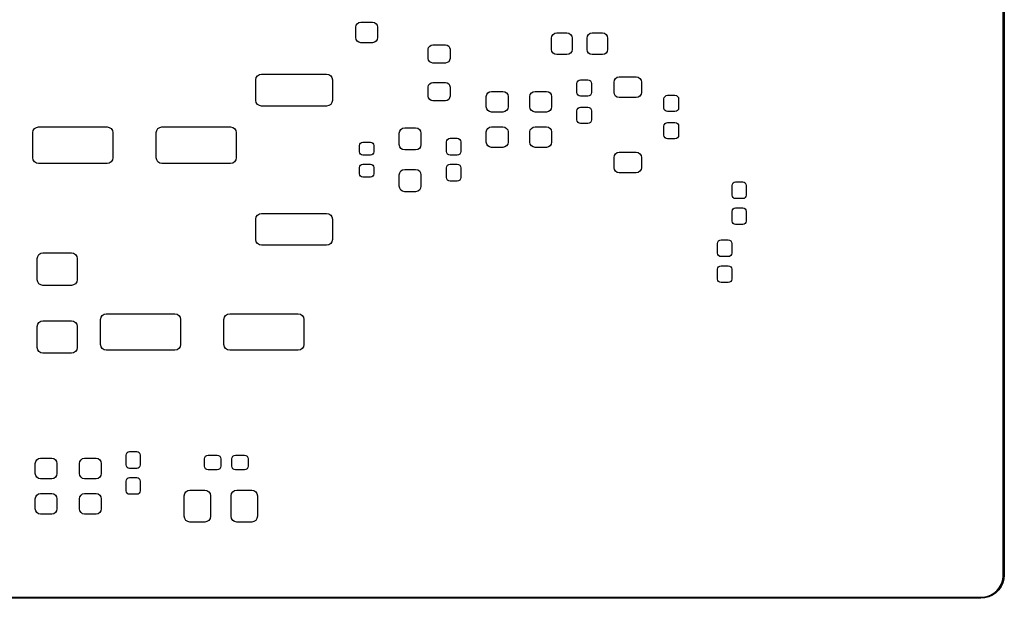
# Model space of a CAD drawing. Header units: inches. Extents: x 4.38 to 7.53, y -4.11 to -2.02.
# Tile 4 of 5: x 5.84 to 7.53, y -4.11 to -3.11. Entities that reach past the tile are written whole.
import ezdxf

# ---------------------------------------------------------------- set-up
doc = ezdxf.new("R2010")
doc.units = ezdxf.units.IN
doc.header["$MEASUREMENT"] = 0
doc.layers.add('F.Paste', color=253, linetype='CONTINUOUS', true_color=0xb4a09a)

msp = doc.modelspace()

# ---------------------------------------------------------------- linework, layer by layer
at = {"layer": 'F.Paste', "linetype": 'CONTINUOUS'}
for p, q in [((7.53, -4.066), (7.53, -2.0582)), ((7.5319, -2.0582), (7.5319, -4.066)), ((6.4143, -3.1216), (6.415, -3.1182)), ((6.4143, -3.1393), (6.4143, -3.1216)), ((6.415, -3.1182), (6.4169, -3.1154)), ((6.4169, -3.1154), (6.4198, -3.1134)), ((6.4198, -3.1134), (6.4232, -3.1128)), ((6.4232, -3.1128), (6.4429, -3.1128)), ((6.4429, -3.1128), (6.4463, -3.1134)), ((6.4463, -3.1134), (6.4492, -3.1154)), ((6.4492, -3.1154), (6.4511, -3.1182)), ((6.4511, -3.1182), (6.4517, -3.1216)), ((6.4517, -3.1216), (6.4517, -3.1393)), ((6.7518, -3.1401), (6.7524, -3.1367)), ((6.7524, -3.1367), (6.7544, -3.1339)), ((6.7544, -3.1339), (6.7572, -3.1319)), ((6.7572, -3.1319), (6.7606, -3.1313)), ((6.7606, -3.1313), (6.7783, -3.1313)), ((6.7783, -3.1313), (6.7817, -3.1319)), ((6.7817, -3.1319), (6.7846, -3.1339)), ((6.7846, -3.1339), (6.7865, -3.1367)), ((6.7865, -3.1367), (6.7872, -3.1401)), ((6.8128, -3.1401), (6.8135, -3.1367)), ((6.8135, -3.1367), (6.8154, -3.1339)), ((6.8154, -3.1339), (6.8183, -3.1319)), ((6.8183, -3.1319), (6.8217, -3.1313)), ((6.8217, -3.1313), (6.8394, -3.1313)), ((6.8394, -3.1313), (6.8428, -3.1319)), ((6.8428, -3.1319), (6.8456, -3.1339)), ((6.8456, -3.1339), (6.8476, -3.1367)), ((6.8476, -3.1367), (6.8482, -3.1401)), ((6.415, -3.1427), (6.4143, -3.1393)), ((6.4169, -3.1456), (6.415, -3.1427)), ((6.4198, -3.1475), (6.4169, -3.1456)), ((6.4232, -3.1482), (6.4198, -3.1475)), ((6.4429, -3.1482), (6.4232, -3.1482)), ((6.4463, -3.1475), (6.4429, -3.1482)), ((6.4492, -3.1456), (6.4463, -3.1475)), ((6.4511, -3.1427), (6.4492, -3.1456)), ((6.4517, -3.1393), (6.4511, -3.1427)), ((6.5399, -3.1566), (6.5417, -3.154)), ((6.5417, -3.154), (6.5442, -3.1523)), ((6.5442, -3.1523), (6.5472, -3.1517)), ((6.5472, -3.1517), (6.5689, -3.1517)), ((6.5689, -3.1517), (6.5719, -3.1523)), ((6.5719, -3.1523), (6.5744, -3.154)), ((6.5744, -3.154), (6.5761, -3.1566)), ((6.7518, -3.1598), (6.7518, -3.1401)), ((6.7872, -3.1401), (6.7872, -3.1598)), ((6.8128, -3.1598), (6.8128, -3.1401)), ((6.8482, -3.1401), (6.8482, -3.1598)), ((6.5393, -3.1596), (6.5399, -3.1566)), ((6.5393, -3.1754), (6.5393, -3.1596)), ((6.5761, -3.1566), (6.5767, -3.1596)), ((6.5767, -3.1596), (6.5767, -3.1754)), ((6.7524, -3.1632), (6.7518, -3.1598)), ((6.7544, -3.1661), (6.7524, -3.1632)), ((6.7572, -3.168), (6.7544, -3.1661)), ((6.7606, -3.1687), (6.7572, -3.168)), ((6.7783, -3.1687), (6.7606, -3.1687)), ((6.7817, -3.168), (6.7783, -3.1687)), ((6.7846, -3.1661), (6.7817, -3.168)), ((6.7865, -3.1632), (6.7846, -3.1661)), ((6.7872, -3.1598), (6.7865, -3.1632)), ((6.8135, -3.1632), (6.8128, -3.1598)), ((6.8154, -3.1661), (6.8135, -3.1632)), ((6.8183, -3.168), (6.8154, -3.1661)), ((6.8217, -3.1687), (6.8183, -3.168)), ((6.8394, -3.1687), (6.8217, -3.1687)), ((6.8428, -3.168), (6.8394, -3.1687)), ((6.8456, -3.1661), (6.8428, -3.168)), ((6.8476, -3.1632), (6.8456, -3.1661)), ((6.8482, -3.1598), (6.8476, -3.1632)), ((6.5399, -3.1784), (6.5393, -3.1754)), ((6.5417, -3.1809), (6.5399, -3.1784)), ((6.5442, -3.1826), (6.5417, -3.1809)), ((6.5472, -3.1832), (6.5442, -3.1826)), ((6.5689, -3.1832), (6.5472, -3.1832)), ((6.5719, -3.1826), (6.5689, -3.1832)), ((6.5744, -3.1809), (6.5719, -3.1826)), ((6.5761, -3.1784), (6.5744, -3.1809)), ((6.5767, -3.1754), (6.5761, -3.1784)), ((6.2429, -3.2084), (6.245, -3.2052)), ((6.245, -3.2052), (6.2482, -3.2031)), ((6.2482, -3.2031), (6.2519, -3.2023)), ((6.2519, -3.2023), (6.3641, -3.2023)), ((6.3641, -3.2023), (6.3679, -3.2031)), ((6.3679, -3.2031), (6.3711, -3.2052)), ((6.3711, -3.2052), (6.3732, -3.2084)), ((6.2421, -3.2122), (6.2429, -3.2084)), ((6.2421, -3.2476), (6.2421, -3.2122)), ((6.3732, -3.2084), (6.374, -3.2122)), ((6.374, -3.2122), (6.374, -3.2476)), ((6.5393, -3.2246), (6.5399, -3.2216)), ((6.5399, -3.2216), (6.5417, -3.219)), ((6.5417, -3.219), (6.5442, -3.2173)), ((6.5442, -3.2173), (6.5472, -3.2167)), ((6.5472, -3.2167), (6.5689, -3.2167)), ((6.5689, -3.2167), (6.5719, -3.2173)), ((6.5719, -3.2173), (6.5744, -3.219)), ((6.5744, -3.219), (6.5761, -3.2216)), ((6.5761, -3.2216), (6.5767, -3.2246)), ((6.7954, -3.2187), (6.7959, -3.2163)), ((6.7954, -3.2342), (6.7954, -3.2187)), ((6.7959, -3.2163), (6.7973, -3.2142)), ((6.7973, -3.2142), (6.7993, -3.2128)), ((6.7993, -3.2128), (6.8017, -3.2124)), ((6.8017, -3.2124), (6.8143, -3.2124)), ((6.8143, -3.2124), (6.8168, -3.2128)), ((6.8168, -3.2128), (6.8188, -3.2142)), ((6.8188, -3.2142), (6.8202, -3.2163)), ((6.8202, -3.2163), (6.8206, -3.2187)), ((6.8206, -3.2187), (6.8206, -3.2342)), ((6.8594, -3.2161), (6.8601, -3.2127)), ((6.8594, -3.2338), (6.8594, -3.2161)), ((6.8601, -3.2127), (6.862, -3.2098)), ((6.862, -3.2098), (6.8649, -3.2079)), ((6.8649, -3.2079), (6.8683, -3.2072)), ((6.8683, -3.2072), (6.8978, -3.2072)), ((6.8978, -3.2072), (6.9012, -3.2079)), ((6.9012, -3.2079), (6.9041, -3.2098)), ((6.9041, -3.2098), (6.906, -3.2127)), ((6.906, -3.2127), (6.9067, -3.2161)), ((6.9067, -3.2161), (6.9067, -3.2338)), ((6.5393, -3.2403), (6.5393, -3.2246)), ((6.5399, -3.2433), (6.5393, -3.2403)), ((6.5767, -3.2403), (6.5761, -3.2433)), ((6.5767, -3.2246), (6.5767, -3.2403)), ((6.6393, -3.2411), (6.64, -3.2377)), ((6.64, -3.2377), (6.6419, -3.2348)), ((6.6419, -3.2348), (6.6448, -3.2329)), ((6.6448, -3.2329), (6.6482, -3.2322)), ((6.6482, -3.2322), (6.6679, -3.2322)), ((6.6679, -3.2322), (6.6713, -3.2329)), ((6.6713, -3.2329), (6.6742, -3.2348)), ((6.6742, -3.2348), (6.6761, -3.2377)), ((6.6761, -3.2377), (6.6767, -3.2411)), ((6.7143, -3.2411), (6.715, -3.2377)), ((6.715, -3.2377), (6.7169, -3.2348)), ((6.7169, -3.2348), (6.7198, -3.2329)), ((6.7198, -3.2329), (6.7232, -3.2322)), ((6.7232, -3.2322), (6.7429, -3.2322)), ((6.7429, -3.2322), (6.7463, -3.2329)), ((6.7463, -3.2329), (6.7492, -3.2348)), ((6.7492, -3.2348), (6.7511, -3.2377)), ((6.7511, -3.2377), (6.7517, -3.2411)), ((6.7959, -3.2366), (6.7954, -3.2342)), ((6.7973, -3.2387), (6.7959, -3.2366)), ((6.7993, -3.24), (6.7973, -3.2387)), ((6.8017, -3.2405), (6.7993, -3.24)), ((6.8143, -3.2405), (6.8017, -3.2405)), ((6.8168, -3.24), (6.8143, -3.2405)), ((6.8188, -3.2387), (6.8168, -3.24)), ((6.8202, -3.2366), (6.8188, -3.2387)), ((6.8206, -3.2342), (6.8202, -3.2366)), ((6.8601, -3.2372), (6.8594, -3.2338)), ((6.862, -3.2401), (6.8601, -3.2372)), ((6.8649, -3.242), (6.862, -3.2401)), ((6.9041, -3.2401), (6.9012, -3.242)), ((6.906, -3.2372), (6.9041, -3.2401)), ((6.9067, -3.2338), (6.906, -3.2372)), ((6.9459, -3.2427), (6.9473, -3.2407)), ((6.9473, -3.2407), (6.9493, -3.2393)), ((6.9493, -3.2393), (6.9517, -3.2388)), ((6.9517, -3.2388), (6.9643, -3.2388)), ((6.9643, -3.2388), (6.9668, -3.2393)), ((6.9668, -3.2393), (6.9688, -3.2407)), ((6.9688, -3.2407), (6.9702, -3.2427)), ((6.2429, -3.2514), (6.2421, -3.2476)), ((6.245, -3.2546), (6.2429, -3.2514)), ((6.2482, -3.2567), (6.245, -3.2546)), ((6.2519, -3.2574), (6.2482, -3.2567)), ((6.3641, -3.2574), (6.2519, -3.2574)), ((6.3679, -3.2567), (6.3641, -3.2574)), ((6.3711, -3.2546), (6.3679, -3.2567)), ((6.3732, -3.2514), (6.3711, -3.2546)), ((6.374, -3.2476), (6.3732, -3.2514)), ((6.5417, -3.2459), (6.5399, -3.2433)), ((6.5442, -3.2476), (6.5417, -3.2459)), ((6.5472, -3.2482), (6.5442, -3.2476)), ((6.5689, -3.2482), (6.5472, -3.2482)), ((6.5719, -3.2476), (6.5689, -3.2482)), ((6.5744, -3.2459), (6.5719, -3.2476)), ((6.5761, -3.2433), (6.5744, -3.2459)), ((6.6393, -3.2588), (6.6393, -3.2411)), ((6.6767, -3.2411), (6.6767, -3.2588)), ((6.7143, -3.2588), (6.7143, -3.2411)), ((6.7517, -3.2411), (6.7517, -3.2588)), ((6.8683, -3.2427), (6.8649, -3.242)), ((6.8978, -3.2427), (6.8683, -3.2427)), ((6.9012, -3.242), (6.8978, -3.2427)), ((6.9454, -3.2451), (6.9459, -3.2427)), ((6.9454, -3.2607), (6.9454, -3.2451)), ((6.9702, -3.2427), (6.9706, -3.2451)), ((6.9706, -3.2451), (6.9706, -3.2607)), ((6.64, -3.2622), (6.6393, -3.2588)), ((6.6419, -3.2651), (6.64, -3.2622)), ((6.6448, -3.267), (6.6419, -3.2651)), ((6.6482, -3.2677), (6.6448, -3.267)), ((6.6679, -3.2677), (6.6482, -3.2677)), ((6.6713, -3.267), (6.6679, -3.2677)), ((6.6742, -3.2651), (6.6713, -3.267)), ((6.6761, -3.2622), (6.6742, -3.2651)), ((6.6767, -3.2588), (6.6761, -3.2622)), ((6.715, -3.2622), (6.7143, -3.2588)), ((6.7169, -3.2651), (6.715, -3.2622)), ((6.7198, -3.267), (6.7169, -3.2651)), ((6.7232, -3.2677), (6.7198, -3.267)), ((6.7429, -3.2677), (6.7232, -3.2677)), ((6.7463, -3.267), (6.7429, -3.2677)), ((6.7492, -3.2651), (6.7463, -3.267)), ((6.7511, -3.2622), (6.7492, -3.2651)), ((6.7517, -3.2588), (6.7511, -3.2622)), ((6.7954, -3.2657), (6.7959, -3.2633)), ((6.7954, -3.2813), (6.7954, -3.2657)), ((6.7959, -3.2633), (6.7973, -3.2613)), ((6.7973, -3.2613), (6.7993, -3.2599)), ((6.7993, -3.2599), (6.8017, -3.2594)), ((6.8017, -3.2594), (6.8143, -3.2594)), ((6.8143, -3.2594), (6.8168, -3.2599)), ((6.8168, -3.2599), (6.8188, -3.2613)), ((6.8188, -3.2613), (6.8202, -3.2633)), ((6.8202, -3.2633), (6.8206, -3.2657)), ((6.8206, -3.2657), (6.8206, -3.2813)), ((6.9459, -3.2631), (6.9454, -3.2607)), ((6.9473, -3.2651), (6.9459, -3.2631)), ((6.9493, -3.2665), (6.9473, -3.2651)), ((6.9517, -3.267), (6.9493, -3.2665)), ((6.9643, -3.267), (6.9517, -3.267)), ((6.9668, -3.2665), (6.9643, -3.267)), ((6.9688, -3.2651), (6.9668, -3.2665)), ((6.9702, -3.2631), (6.9688, -3.2651)), ((6.9706, -3.2607), (6.9702, -3.2631)), ((6.7959, -3.2837), (6.7954, -3.2813)), ((6.7973, -3.2857), (6.7959, -3.2837)), ((6.7993, -3.2871), (6.7973, -3.2857)), ((6.8017, -3.2876), (6.7993, -3.2871)), ((6.8143, -3.2876), (6.8017, -3.2876)), ((6.8168, -3.2871), (6.8143, -3.2876)), ((6.8188, -3.2857), (6.8168, -3.2871)), ((6.8202, -3.2837), (6.8188, -3.2857)), ((6.8206, -3.2813), (6.8202, -3.2837)), ((6.9454, -3.2922), (6.9459, -3.2898)), ((6.9459, -3.2898), (6.9473, -3.2877)), ((6.9473, -3.2877), (6.9493, -3.2864)), ((6.9493, -3.2864), (6.9517, -3.2859)), ((6.9517, -3.2859), (6.9643, -3.2859)), ((6.9643, -3.2859), (6.9668, -3.2864)), ((6.9668, -3.2864), (6.9688, -3.2877)), ((6.9688, -3.2877), (6.9702, -3.2898)), ((6.9702, -3.2898), (6.9706, -3.2922)), ((5.8579, -3.3033), (5.8586, -3.2995)), ((5.8579, -3.3466), (5.8579, -3.3033)), ((5.8586, -3.2995), (5.8607, -3.2963)), ((5.8607, -3.2963), (5.8639, -3.2942)), ((5.8639, -3.2942), (5.8677, -3.2935)), ((5.8677, -3.2935), (5.9858, -3.2935)), ((5.9858, -3.2935), (5.9896, -3.2942)), ((5.9896, -3.2942), (5.9928, -3.2963)), ((5.9928, -3.2963), (5.9949, -3.2995)), ((5.9949, -3.2995), (5.9956, -3.3033)), ((5.9956, -3.3033), (5.9956, -3.3466)), ((6.0704, -3.3033), (6.0712, -3.2995)), ((6.0704, -3.3466), (6.0704, -3.3033)), ((6.0712, -3.2995), (6.0733, -3.2963)), ((6.0733, -3.2963), (6.0765, -3.2942)), ((6.0765, -3.2942), (6.0803, -3.2935)), ((6.0803, -3.2935), (6.1984, -3.2935)), ((6.1984, -3.2935), (6.2022, -3.2942)), ((6.2022, -3.2942), (6.2054, -3.2963)), ((6.2054, -3.2963), (6.2075, -3.2995)), ((6.2075, -3.2995), (6.2082, -3.3033)), ((6.2082, -3.3033), (6.2082, -3.3466)), ((6.4893, -3.3042), (6.4901, -3.3006)), ((6.4893, -3.3239), (6.4893, -3.3042)), ((6.4901, -3.3006), (6.4921, -3.2976)), ((6.4921, -3.2976), (6.4951, -3.2956)), ((6.4951, -3.2956), (6.4987, -3.2948)), ((6.4987, -3.2948), (6.5174, -3.2948)), ((6.5174, -3.2948), (6.521, -3.2956)), ((6.521, -3.2956), (6.524, -3.2976)), ((6.524, -3.2976), (6.526, -3.3006)), ((6.526, -3.3006), (6.5267, -3.3042)), ((6.5267, -3.3042), (6.5267, -3.3239)), ((6.6393, -3.3021), (6.64, -3.2987)), ((6.6393, -3.3198), (6.6393, -3.3021)), ((6.64, -3.2987), (6.6419, -3.2959)), ((6.6419, -3.2959), (6.6448, -3.2939)), ((6.6448, -3.2939), (6.6482, -3.2933)), ((6.6482, -3.2933), (6.6679, -3.2933)), ((6.6679, -3.2933), (6.6713, -3.2939)), ((6.6713, -3.2939), (6.6742, -3.2959)), ((6.6742, -3.2959), (6.6761, -3.2987)), ((6.6761, -3.2987), (6.6767, -3.3021)), ((6.6767, -3.3021), (6.6767, -3.3198)), ((6.7143, -3.3021), (6.715, -3.2987)), ((6.7143, -3.3198), (6.7143, -3.3021)), ((6.715, -3.2987), (6.7169, -3.2959)), ((6.7169, -3.2959), (6.7198, -3.2939)), ((6.7198, -3.2939), (6.7232, -3.2933)), ((6.7232, -3.2933), (6.7429, -3.2933)), ((6.7429, -3.2933), (6.7463, -3.2939)), ((6.7463, -3.2939), (6.7492, -3.2959)), ((6.7492, -3.2959), (6.7511, -3.2987)), ((6.7511, -3.2987), (6.7517, -3.3021)), ((6.7517, -3.3021), (6.7517, -3.3198)), ((6.9454, -3.3077), (6.9454, -3.2922)), ((6.9459, -3.3101), (6.9454, -3.3077)), ((6.9706, -3.3077), (6.9702, -3.3101)), ((6.9706, -3.2922), (6.9706, -3.3077)), ((6.4208, -3.3256), (6.4213, -3.3234)), ((6.4208, -3.3366), (6.4208, -3.3256)), ((6.4213, -3.3234), (6.4225, -3.3217)), ((6.4225, -3.3217), (6.4242, -3.3205)), ((6.4242, -3.3205), (6.4264, -3.32)), ((6.4264, -3.32), (6.4397, -3.32)), ((6.4397, -3.32), (6.4418, -3.3205)), ((6.4418, -3.3205), (6.4436, -3.3217)), ((6.4436, -3.3217), (6.4448, -3.3234)), ((6.4448, -3.3234), (6.4453, -3.3256)), ((6.4453, -3.3256), (6.4453, -3.3366)), ((6.4901, -3.3275), (6.4893, -3.3239)), ((6.5267, -3.3239), (6.526, -3.3275)), ((6.5708, -3.3193), (6.5713, -3.3169)), ((6.5708, -3.336), (6.5708, -3.3193)), ((6.5713, -3.3169), (6.5726, -3.3149)), ((6.5726, -3.3149), (6.5746, -3.3136)), ((6.5746, -3.3136), (6.5769, -3.3131)), ((6.5769, -3.3131), (6.5891, -3.3131)), ((6.5891, -3.3131), (6.5915, -3.3136)), ((6.5915, -3.3136), (6.5935, -3.3149)), ((6.5935, -3.3149), (6.5948, -3.3169)), ((6.5948, -3.3169), (6.5953, -3.3193)), ((6.5953, -3.3193), (6.5953, -3.336)), ((6.64, -3.3232), (6.6393, -3.3198)), ((6.6419, -3.3261), (6.64, -3.3232)), ((6.6761, -3.3232), (6.6742, -3.3261)), ((6.6767, -3.3198), (6.6761, -3.3232)), ((6.715, -3.3232), (6.7143, -3.3198)), ((6.7169, -3.3261), (6.715, -3.3232)), ((6.7511, -3.3232), (6.7492, -3.3261)), ((6.7517, -3.3198), (6.7511, -3.3232)), ((6.9473, -3.3122), (6.9459, -3.3101)), ((6.9493, -3.3136), (6.9473, -3.3122)), ((6.9517, -3.314), (6.9493, -3.3136)), ((6.9643, -3.314), (6.9517, -3.314)), ((6.9668, -3.3136), (6.9643, -3.314)), ((6.9688, -3.3122), (6.9668, -3.3136)), ((6.9702, -3.3101), (6.9688, -3.3122)), ((6.4213, -3.3387), (6.4208, -3.3366)), ((6.4225, -3.3405), (6.4213, -3.3387)), ((6.4242, -3.3417), (6.4225, -3.3405)), ((6.4264, -3.3421), (6.4242, -3.3417)), ((6.4397, -3.3421), (6.4264, -3.3421)), ((6.4418, -3.3417), (6.4397, -3.3421)), ((6.4436, -3.3405), (6.4418, -3.3417)), ((6.4448, -3.3387), (6.4436, -3.3405)), ((6.4453, -3.3366), (6.4448, -3.3387)), ((6.4921, -3.3305), (6.4901, -3.3275)), ((6.4951, -3.3325), (6.4921, -3.3305)), ((6.4987, -3.3332), (6.4951, -3.3325)), ((6.5174, -3.3332), (6.4987, -3.3332)), ((6.521, -3.3325), (6.5174, -3.3332)), ((6.524, -3.3305), (6.521, -3.3325)), ((6.526, -3.3275), (6.524, -3.3305)), ((6.5713, -3.3383), (6.5708, -3.336)), ((6.5726, -3.3403), (6.5713, -3.3383)), ((6.5746, -3.3416), (6.5726, -3.3403)), ((6.5769, -3.3421), (6.5746, -3.3416)), ((6.5891, -3.3421), (6.5769, -3.3421)), ((6.5915, -3.3416), (6.5891, -3.3421)), ((6.5935, -3.3403), (6.5915, -3.3416)), ((6.5948, -3.3383), (6.5935, -3.3403)), ((6.5953, -3.336), (6.5948, -3.3383)), ((6.6448, -3.328), (6.6419, -3.3261)), ((6.6482, -3.3287), (6.6448, -3.328)), ((6.6679, -3.3287), (6.6482, -3.3287)), ((6.6713, -3.328), (6.6679, -3.3287)), ((6.6742, -3.3261), (6.6713, -3.328)), ((6.7198, -3.328), (6.7169, -3.3261)), ((6.7232, -3.3287), (6.7198, -3.328)), ((6.7429, -3.3287), (6.7232, -3.3287)), ((6.7463, -3.328), (6.7429, -3.3287)), ((6.7492, -3.3261), (6.7463, -3.328)), ((6.8594, -3.346), (6.8601, -3.3426)), ((6.8601, -3.3426), (6.862, -3.3398)), ((6.862, -3.3398), (6.8649, -3.3378)), ((6.8649, -3.3378), (6.8683, -3.3372)), ((6.8683, -3.3372), (6.8978, -3.3372)), ((6.8978, -3.3372), (6.9012, -3.3378)), ((6.9012, -3.3378), (6.9041, -3.3398)), ((6.9041, -3.3398), (6.906, -3.3426)), ((6.906, -3.3426), (6.9067, -3.346)), ((5.8586, -3.3504), (5.8579, -3.3466)), ((5.8607, -3.3536), (5.8586, -3.3504)), ((5.8639, -3.3557), (5.8607, -3.3536)), ((5.8677, -3.3565), (5.8639, -3.3557)), ((5.9858, -3.3565), (5.8677, -3.3565)), ((5.9896, -3.3557), (5.9858, -3.3565)), ((5.9928, -3.3536), (5.9896, -3.3557)), ((5.9949, -3.3504), (5.9928, -3.3536)), ((5.9956, -3.3466), (5.9949, -3.3504)), ((6.0712, -3.3504), (6.0704, -3.3466)), ((6.0733, -3.3536), (6.0712, -3.3504)), ((6.0765, -3.3557), (6.0733, -3.3536)), ((6.0803, -3.3565), (6.0765, -3.3557)), ((6.1984, -3.3565), (6.0803, -3.3565)), ((6.2022, -3.3557), (6.1984, -3.3565)), ((6.2054, -3.3536), (6.2022, -3.3557)), ((6.2075, -3.3504), (6.2054, -3.3536)), ((6.2082, -3.3466), (6.2075, -3.3504)), ((6.4213, -3.3612), (6.4225, -3.3594)), ((6.4225, -3.3594), (6.4242, -3.3583)), ((6.4242, -3.3583), (6.4264, -3.3578)), ((6.4264, -3.3578), (6.4397, -3.3578)), ((6.4397, -3.3578), (6.4418, -3.3583)), ((6.4418, -3.3583), (6.4436, -3.3594)), ((6.4436, -3.3594), (6.4448, -3.3612)), ((6.5713, -3.3616), (6.5726, -3.3596)), ((6.5726, -3.3596), (6.5746, -3.3583)), ((6.5746, -3.3583), (6.5769, -3.3578)), ((6.5769, -3.3578), (6.5891, -3.3578)), ((6.5891, -3.3578), (6.5915, -3.3583)), ((6.5915, -3.3583), (6.5935, -3.3596)), ((6.5935, -3.3596), (6.5948, -3.3616)), ((6.8594, -3.3637), (6.8594, -3.346)), ((6.9067, -3.346), (6.9067, -3.3637)), ((6.4208, -3.3633), (6.4213, -3.3612)), ((6.4208, -3.3744), (6.4208, -3.3633)), ((6.4213, -3.3765), (6.4208, -3.3744)), ((6.4225, -3.3783), (6.4213, -3.3765)), ((6.4448, -3.3765), (6.4436, -3.3783)), ((6.4448, -3.3612), (6.4453, -3.3633)), ((6.4453, -3.3744), (6.4448, -3.3765)), ((6.4453, -3.3633), (6.4453, -3.3744)), ((6.4893, -3.376), (6.4901, -3.3725)), ((6.4893, -3.3957), (6.4893, -3.376)), ((6.4901, -3.3725), (6.4921, -3.3694)), ((6.4921, -3.3694), (6.4951, -3.3674)), ((6.4951, -3.3674), (6.4987, -3.3667)), ((6.4987, -3.3667), (6.5174, -3.3667)), ((6.5174, -3.3667), (6.521, -3.3674)), ((6.521, -3.3674), (6.524, -3.3694)), ((6.524, -3.3694), (6.526, -3.3725)), ((6.526, -3.3725), (6.5267, -3.376)), ((6.5267, -3.376), (6.5267, -3.3957)), ((6.5708, -3.3639), (6.5713, -3.3616)), ((6.5708, -3.3807), (6.5708, -3.3639)), ((6.5948, -3.3616), (6.5953, -3.3639)), ((6.5953, -3.3639), (6.5953, -3.3807)), ((6.8601, -3.3671), (6.8594, -3.3637)), ((6.862, -3.37), (6.8601, -3.3671)), ((6.8649, -3.3719), (6.862, -3.37)), ((6.8683, -3.3726), (6.8649, -3.3719)), ((6.8978, -3.3726), (6.8683, -3.3726)), ((6.9012, -3.3719), (6.8978, -3.3726)), ((6.9041, -3.37), (6.9012, -3.3719)), ((6.906, -3.3671), (6.9041, -3.37)), ((6.9067, -3.3637), (6.906, -3.3671)), ((6.4242, -3.3795), (6.4225, -3.3783)), ((6.4264, -3.3799), (6.4242, -3.3795)), ((6.4397, -3.3799), (6.4264, -3.3799)), ((6.4418, -3.3795), (6.4397, -3.3799)), ((6.4436, -3.3783), (6.4418, -3.3795)), ((6.5713, -3.383), (6.5708, -3.3807)), ((6.5726, -3.385), (6.5713, -3.383)), ((6.5746, -3.3863), (6.5726, -3.385)), ((6.5769, -3.3868), (6.5746, -3.3863)), ((6.5891, -3.3868), (6.5769, -3.3868)), ((6.5915, -3.3863), (6.5891, -3.3868)), ((6.5935, -3.385), (6.5915, -3.3863)), ((6.5948, -3.383), (6.5935, -3.385)), ((6.5953, -3.3807), (6.5948, -3.383)), ((7.0628, -3.3943), (7.0633, -3.392)), ((7.0633, -3.392), (7.0646, -3.39)), ((7.0646, -3.39), (7.0666, -3.3887)), ((7.0666, -3.3887), (7.0689, -3.3882)), ((7.0689, -3.3882), (7.0811, -3.3882)), ((7.0811, -3.3882), (7.0834, -3.3887)), ((7.0834, -3.3887), (7.0854, -3.39)), ((7.0854, -3.39), (7.0867, -3.392)), ((7.0867, -3.392), (7.0872, -3.3943)), ((6.4901, -3.3993), (6.4893, -3.3957)), ((6.4921, -3.4023), (6.4901, -3.3993)), ((6.4951, -3.4044), (6.4921, -3.4023)), ((6.4987, -3.4051), (6.4951, -3.4044)), ((6.5174, -3.4051), (6.4987, -3.4051)), ((6.521, -3.4044), (6.5174, -3.4051)), ((6.524, -3.4023), (6.521, -3.4044)), ((6.526, -3.3993), (6.524, -3.4023)), ((6.5267, -3.3957), (6.526, -3.3993)), ((7.0628, -3.411), (7.0628, -3.3943)), ((7.0872, -3.3943), (7.0872, -3.411)), ((7.0633, -3.4134), (7.0628, -3.411)), ((7.0646, -3.4153), (7.0633, -3.4134)), ((7.0666, -3.4167), (7.0646, -3.4153)), ((7.0689, -3.4171), (7.0666, -3.4167)), ((7.0811, -3.4171), (7.0689, -3.4171)), ((7.0834, -3.4167), (7.0811, -3.4171)), ((7.0854, -3.4153), (7.0834, -3.4167)), ((7.0867, -3.4134), (7.0854, -3.4153)), ((7.0872, -3.411), (7.0867, -3.4134)), ((6.245, -3.4454), (6.2482, -3.4432)), ((6.2482, -3.4432), (6.2519, -3.4425)), ((6.2519, -3.4425), (6.3641, -3.4425)), ((6.3641, -3.4425), (6.3679, -3.4432)), ((6.3679, -3.4432), (6.3711, -3.4454)), ((7.0628, -3.439), (7.0633, -3.4366)), ((7.0628, -3.4557), (7.0628, -3.439)), ((7.0633, -3.4366), (7.0646, -3.4347)), ((7.0646, -3.4347), (7.0666, -3.4333)), ((7.0666, -3.4333), (7.0689, -3.4329)), ((7.0689, -3.4329), (7.0811, -3.4329)), ((7.0811, -3.4329), (7.0834, -3.4333)), ((7.0834, -3.4333), (7.0854, -3.4347)), ((7.0854, -3.4347), (7.0867, -3.4366)), ((7.0867, -3.4366), (7.0872, -3.439)), ((7.0872, -3.439), (7.0872, -3.4557)), ((6.2421, -3.4523), (6.2429, -3.4486)), ((6.2421, -3.4878), (6.2421, -3.4523)), ((6.2429, -3.4486), (6.245, -3.4454)), ((6.3711, -3.4454), (6.3732, -3.4486)), ((6.3732, -3.4486), (6.374, -3.4523)), ((6.374, -3.4523), (6.374, -3.4878)), ((7.0633, -3.458), (7.0628, -3.4557)), ((7.0646, -3.46), (7.0633, -3.458)), ((7.0666, -3.4613), (7.0646, -3.46)), ((7.0689, -3.4618), (7.0666, -3.4613)), ((7.0834, -3.4613), (7.0811, -3.4618)), ((7.0854, -3.46), (7.0834, -3.4613)), ((7.0867, -3.458), (7.0854, -3.46)), ((7.0872, -3.4557), (7.0867, -3.458)), ((7.0811, -3.4618), (7.0689, -3.4618)), ((6.2429, -3.4915), (6.2421, -3.4878)), ((6.245, -3.4947), (6.2429, -3.4915)), ((6.2482, -3.4968), (6.245, -3.4947)), ((6.3711, -3.4947), (6.3679, -3.4968)), ((6.3732, -3.4915), (6.3711, -3.4947)), ((6.374, -3.4878), (6.3732, -3.4915)), ((7.0378, -3.4943), (7.0383, -3.492)), ((7.0378, -3.511), (7.0378, -3.4943)), ((7.0383, -3.492), (7.0396, -3.49)), ((7.0396, -3.49), (7.0416, -3.4887)), ((7.0416, -3.4887), (7.0439, -3.4882)), ((7.0439, -3.4882), (7.0561, -3.4882)), ((7.0561, -3.4882), (7.0584, -3.4887)), ((7.0584, -3.4887), (7.0604, -3.49)), ((7.0604, -3.49), (7.0617, -3.492)), ((7.0617, -3.492), (7.0622, -3.4943)), ((7.0622, -3.4943), (7.0622, -3.511)), ((5.8682, -3.5135), (5.8714, -3.5113)), ((5.8714, -3.5113), (5.8752, -3.5106)), ((5.8752, -3.5106), (5.9244, -3.5106)), ((5.9244, -3.5106), (5.9281, -3.5113)), ((5.9281, -3.5113), (5.9313, -3.5135)), ((6.2519, -3.4976), (6.2482, -3.4968)), ((6.3641, -3.4976), (6.2519, -3.4976)), ((6.3679, -3.4968), (6.3641, -3.4976)), ((7.0383, -3.5134), (7.0378, -3.511)), ((7.0622, -3.511), (7.0617, -3.5134)), ((5.8653, -3.5204), (5.8661, -3.5167)), ((5.8653, -3.5569), (5.8653, -3.5204)), ((5.8661, -3.5167), (5.8682, -3.5135)), ((5.9313, -3.5135), (5.9335, -3.5167)), ((5.9335, -3.5167), (5.9342, -3.5204)), ((5.9342, -3.5204), (5.9342, -3.5569)), ((7.0396, -3.5153), (7.0383, -3.5134)), ((7.0416, -3.5167), (7.0396, -3.5153)), ((7.0439, -3.5171), (7.0416, -3.5167)), ((7.0561, -3.5171), (7.0439, -3.5171)), ((7.0584, -3.5167), (7.0561, -3.5171)), ((7.0604, -3.5153), (7.0584, -3.5167)), ((7.0617, -3.5134), (7.0604, -3.5153)), ((7.0378, -3.539), (7.0383, -3.5366)), ((7.0378, -3.5557), (7.0378, -3.539)), ((7.0383, -3.5366), (7.0396, -3.5347)), ((7.0396, -3.5347), (7.0416, -3.5333)), ((7.0416, -3.5333), (7.0439, -3.5329)), ((7.0439, -3.5329), (7.0561, -3.5329)), ((7.0561, -3.5329), (7.0584, -3.5333)), ((7.0584, -3.5333), (7.0604, -3.5347)), ((7.0604, -3.5347), (7.0617, -3.5366)), ((7.0617, -3.5366), (7.0622, -3.539)), ((7.0622, -3.539), (7.0622, -3.5557)), ((5.8661, -3.5606), (5.8653, -3.5569)), ((5.8682, -3.5638), (5.8661, -3.5606)), ((5.9335, -3.5606), (5.9313, -3.5638)), ((5.9342, -3.5569), (5.9335, -3.5606)), ((7.0383, -3.558), (7.0378, -3.5557)), ((7.0396, -3.56), (7.0383, -3.558)), ((7.0416, -3.5613), (7.0396, -3.56)), ((7.0439, -3.5618), (7.0416, -3.5613)), ((7.0561, -3.5618), (7.0439, -3.5618)), ((7.0584, -3.5613), (7.0561, -3.5618)), ((7.0604, -3.56), (7.0584, -3.5613)), ((7.0617, -3.558), (7.0604, -3.56)), ((7.0622, -3.5557), (7.0617, -3.558)), ((5.8714, -3.5659), (5.8682, -3.5638)), ((5.8752, -3.5667), (5.8714, -3.5659)), ((5.9244, -3.5667), (5.8752, -3.5667)), ((5.9281, -3.5659), (5.9244, -3.5667)), ((5.9313, -3.5638), (5.9281, -3.5659)), ((5.8661, -3.6338), (5.8682, -3.6306)), ((5.8682, -3.6306), (5.8714, -3.6285)), ((5.8714, -3.6285), (5.8752, -3.6277)), ((5.8752, -3.6277), (5.9244, -3.6277)), ((5.9244, -3.6277), (5.9281, -3.6285)), ((5.9281, -3.6285), (5.9313, -3.6306)), ((5.9313, -3.6306), (5.9335, -3.6338)), ((5.9746, -3.6256), (5.9753, -3.6218)), ((5.9746, -3.6689), (5.9746, -3.6256)), ((5.9753, -3.6218), (5.9774, -3.6186)), ((5.9774, -3.6186), (5.9806, -3.6165)), ((5.9806, -3.6165), (5.9844, -3.6157)), ((5.9844, -3.6157), (6.1025, -3.6157)), ((6.1025, -3.6157), (6.1063, -3.6165)), ((6.1063, -3.6165), (6.1095, -3.6186)), ((6.1095, -3.6186), (6.1116, -3.6218)), ((6.1116, -3.6218), (6.1124, -3.6256)), ((6.1124, -3.6256), (6.1124, -3.6689)), ((6.1872, -3.6256), (6.1879, -3.6218)), ((6.1872, -3.6689), (6.1872, -3.6256)), ((6.1879, -3.6218), (6.19, -3.6186)), ((6.19, -3.6186), (6.1932, -3.6165)), ((6.1932, -3.6165), (6.197, -3.6157)), ((6.197, -3.6157), (6.3151, -3.6157)), ((6.3151, -3.6157), (6.3189, -3.6165)), ((6.3189, -3.6165), (6.3221, -3.6186)), ((6.3221, -3.6186), (6.3242, -3.6218)), ((6.3242, -3.6218), (6.325, -3.6256)), ((6.325, -3.6256), (6.325, -3.6689)), ((5.8653, -3.6376), (5.8661, -3.6338)), ((5.8653, -3.674), (5.8653, -3.6376)), ((5.9335, -3.6338), (5.9342, -3.6376)), ((5.9342, -3.6376), (5.9342, -3.674)), ((5.8661, -3.6777), (5.8653, -3.674)), ((5.8682, -3.6809), (5.8661, -3.6777)), ((5.8714, -3.6831), (5.8682, -3.6809)), ((5.9313, -3.6809), (5.9281, -3.6831)), ((5.9335, -3.6777), (5.9313, -3.6809)), ((5.9342, -3.674), (5.9335, -3.6777)), ((5.9753, -3.6726), (5.9746, -3.6689)), ((5.9774, -3.6758), (5.9753, -3.6726)), ((5.9806, -3.678), (5.9774, -3.6758)), ((5.9844, -3.6787), (5.9806, -3.678)), ((6.1025, -3.6787), (5.9844, -3.6787)), ((6.1063, -3.678), (6.1025, -3.6787)), ((6.1095, -3.6758), (6.1063, -3.678)), ((6.1116, -3.6726), (6.1095, -3.6758)), ((6.1124, -3.6689), (6.1116, -3.6726)), ((6.1879, -3.6726), (6.1872, -3.6689)), ((6.19, -3.6758), (6.1879, -3.6726)), ((6.1932, -3.678), (6.19, -3.6758)), ((6.197, -3.6787), (6.1932, -3.678)), ((6.3151, -3.6787), (6.197, -3.6787)), ((6.3189, -3.678), (6.3151, -3.6787)), ((6.3221, -3.6758), (6.3189, -3.678)), ((6.3242, -3.6726), (6.3221, -3.6758)), ((6.325, -3.6689), (6.3242, -3.6726)), ((5.8752, -3.6838), (5.8714, -3.6831)), ((5.9244, -3.6838), (5.8752, -3.6838)), ((5.9281, -3.6831), (5.9244, -3.6838)), ((5.8627, -3.8702), (5.8646, -3.8673)), ((5.8646, -3.8673), (5.8675, -3.8654)), ((5.8675, -3.8654), (5.8708, -3.8647)), ((5.8708, -3.8647), (5.8905, -3.8647)), ((5.8905, -3.8647), (5.8939, -3.8654)), ((5.8939, -3.8654), (5.8968, -3.8673)), ((5.8968, -3.8673), (5.8987, -3.8702)), ((5.9388, -3.8702), (5.9408, -3.8673)), ((5.9408, -3.8673), (5.9436, -3.8654)), ((5.9436, -3.8654), (5.947, -3.8647)), ((5.947, -3.8647), (5.9667, -3.8647)), ((5.9667, -3.8647), (5.9701, -3.8654)), ((5.9701, -3.8654), (5.973, -3.8673)), ((5.973, -3.8673), (5.9749, -3.8702)), ((6.0185, -3.8595), (6.0189, -3.8572)), ((6.0185, -3.8762), (6.0185, -3.8595)), ((6.0189, -3.8572), (6.0203, -3.8552)), ((6.0203, -3.8552), (6.0222, -3.8539)), ((6.0222, -3.8539), (6.0246, -3.8534)), ((6.0246, -3.8534), (6.0368, -3.8534)), ((6.0368, -3.8534), (6.0391, -3.8539)), ((6.0391, -3.8539), (6.0411, -3.8552)), ((6.0411, -3.8552), (6.0424, -3.8572)), ((6.0424, -3.8572), (6.0429, -3.8595)), ((6.0429, -3.8595), (6.0429, -3.8762)), ((6.1536, -3.8659), (6.1541, -3.8635)), ((6.1536, -3.8785), (6.1536, -3.8659)), ((6.1541, -3.8635), (6.1554, -3.8615)), ((6.1554, -3.8615), (6.1575, -3.8601)), ((6.1575, -3.8601), (6.1599, -3.8596)), ((6.1599, -3.8596), (6.1755, -3.8596)), ((6.1755, -3.8596), (6.1779, -3.8601)), ((6.1779, -3.8601), (6.1799, -3.8615)), ((6.1799, -3.8615), (6.1813, -3.8635)), ((6.1813, -3.8635), (6.1818, -3.8659)), ((6.1818, -3.8659), (6.1818, -3.8785)), ((6.2006, -3.8659), (6.2011, -3.8635)), ((6.2006, -3.8785), (6.2006, -3.8659)), ((6.2011, -3.8635), (6.2025, -3.8615)), ((6.2025, -3.8615), (6.2045, -3.8601)), ((6.2045, -3.8601), (6.2069, -3.8596)), ((6.2069, -3.8596), (6.2225, -3.8596)), ((6.2225, -3.8596), (6.2249, -3.8601)), ((6.2249, -3.8601), (6.227, -3.8615)), ((6.227, -3.8615), (6.2283, -3.8635)), ((6.2283, -3.8635), (6.2288, -3.8659)), ((6.2288, -3.8659), (6.2288, -3.8785)), ((5.862, -3.8736), (5.8627, -3.8702)), ((5.862, -3.8913), (5.862, -3.8736)), ((5.8987, -3.8702), (5.8994, -3.8736)), ((5.8994, -3.8736), (5.8994, -3.8913)), ((5.9382, -3.8736), (5.9388, -3.8702)), ((5.9382, -3.8913), (5.9382, -3.8736)), ((5.9749, -3.8702), (5.9756, -3.8736)), ((5.9756, -3.8736), (5.9756, -3.8913)), ((6.0189, -3.8786), (6.0185, -3.8762)), ((6.0203, -3.8805), (6.0189, -3.8786)), ((6.0222, -3.8819), (6.0203, -3.8805)), ((6.0246, -3.8823), (6.0222, -3.8819)), ((6.0368, -3.8823), (6.0246, -3.8823)), ((6.0391, -3.8819), (6.0368, -3.8823)), ((6.0411, -3.8805), (6.0391, -3.8819)), ((6.0424, -3.8786), (6.0411, -3.8805)), ((6.0429, -3.8762), (6.0424, -3.8786)), ((6.1541, -3.8809), (6.1536, -3.8785)), ((6.1554, -3.883), (6.1541, -3.8809)), ((6.1575, -3.8843), (6.1554, -3.883)), ((6.1599, -3.8848), (6.1575, -3.8843)), ((6.1755, -3.8848), (6.1599, -3.8848)), ((6.1779, -3.8843), (6.1755, -3.8848)), ((6.1799, -3.883), (6.1779, -3.8843)), ((6.1813, -3.8809), (6.1799, -3.883)), ((6.1818, -3.8785), (6.1813, -3.8809)), ((6.2011, -3.8809), (6.2006, -3.8785)), ((6.2025, -3.883), (6.2011, -3.8809)), ((6.2045, -3.8843), (6.2025, -3.883)), ((6.2069, -3.8848), (6.2045, -3.8843)), ((6.2225, -3.8848), (6.2069, -3.8848)), ((6.2249, -3.8843), (6.2225, -3.8848)), ((6.227, -3.883), (6.2249, -3.8843)), ((6.2283, -3.8809), (6.227, -3.883)), ((6.2288, -3.8785), (6.2283, -3.8809)), ((5.8627, -3.8947), (5.862, -3.8913)), ((5.8646, -3.8976), (5.8627, -3.8947)), ((5.8675, -3.8995), (5.8646, -3.8976)), ((5.8708, -3.9002), (5.8675, -3.8995)), ((5.8905, -3.9002), (5.8708, -3.9002)), ((5.8939, -3.8995), (5.8905, -3.9002)), ((5.8968, -3.8976), (5.8939, -3.8995)), ((5.8987, -3.8947), (5.8968, -3.8976)), ((5.8994, -3.8913), (5.8987, -3.8947)), ((5.9388, -3.8947), (5.9382, -3.8913)), ((5.9408, -3.8976), (5.9388, -3.8947)), ((5.9436, -3.8995), (5.9408, -3.8976)), ((5.947, -3.9002), (5.9436, -3.8995)), ((5.9667, -3.9002), (5.947, -3.9002)), ((5.9701, -3.8995), (5.9667, -3.9002)), ((5.973, -3.8976), (5.9701, -3.8995)), ((5.9749, -3.8947), (5.973, -3.8976)), ((5.9756, -3.8913), (5.9749, -3.8947)), ((6.0185, -3.9042), (6.0189, -3.9018)), ((6.0189, -3.9018), (6.0203, -3.8999)), ((6.0203, -3.8999), (6.0222, -3.8985)), ((6.0222, -3.8985), (6.0246, -3.8981)), ((6.0246, -3.8981), (6.0368, -3.8981)), ((6.0368, -3.8981), (6.0391, -3.8985)), ((6.0391, -3.8985), (6.0411, -3.8999)), ((6.0411, -3.8999), (6.0424, -3.9018)), ((6.0424, -3.9018), (6.0429, -3.9042)), ((6.0185, -3.9209), (6.0185, -3.9042)), ((6.0429, -3.9042), (6.0429, -3.9209)), ((6.1248, -3.9204), (6.1286, -3.9196)), ((6.1286, -3.9196), (6.1542, -3.9196)), ((6.1542, -3.9196), (6.1579, -3.9204)), ((6.2055, -3.9204), (6.2093, -3.9196)), ((6.2093, -3.9196), (6.2349, -3.9196)), ((6.2349, -3.9196), (6.2386, -3.9204)), ((5.862, -3.9346), (5.8627, -3.9312)), ((5.862, -3.9523), (5.862, -3.9346)), ((5.8627, -3.9312), (5.8646, -3.9283)), ((5.8646, -3.9283), (5.8675, -3.9264)), ((5.8675, -3.9264), (5.8708, -3.9257)), ((5.8708, -3.9257), (5.8905, -3.9257)), ((5.8905, -3.9257), (5.8939, -3.9264)), ((5.8939, -3.9264), (5.8968, -3.9283)), ((5.8968, -3.9283), (5.8987, -3.9312)), ((5.8987, -3.9312), (5.8994, -3.9346)), ((5.8994, -3.9346), (5.8994, -3.9523)), ((5.9382, -3.9346), (5.9388, -3.9312)), ((5.9382, -3.9523), (5.9382, -3.9346)), ((5.9388, -3.9312), (5.9408, -3.9283)), ((5.9408, -3.9283), (5.9436, -3.9264)), ((5.9436, -3.9264), (5.947, -3.9257)), ((5.947, -3.9257), (5.9667, -3.9257)), ((5.9667, -3.9257), (5.9701, -3.9264)), ((5.9701, -3.9264), (5.973, -3.9283)), ((5.973, -3.9283), (5.9749, -3.9312)), ((5.9749, -3.9312), (5.9756, -3.9346)), ((5.9756, -3.9346), (5.9756, -3.9523)), ((6.0189, -3.9232), (6.0185, -3.9209)), ((6.0203, -3.9252), (6.0189, -3.9232)), ((6.0222, -3.9265), (6.0203, -3.9252)), ((6.0246, -3.927), (6.0222, -3.9265)), ((6.0368, -3.927), (6.0246, -3.927)), ((6.0391, -3.9265), (6.0368, -3.927)), ((6.0411, -3.9252), (6.0391, -3.9265)), ((6.0424, -3.9232), (6.0411, -3.9252)), ((6.0429, -3.9209), (6.0424, -3.9232)), ((6.1187, -3.9295), (6.1195, -3.9257)), ((6.1187, -3.9649), (6.1187, -3.9295)), ((6.1195, -3.9257), (6.1216, -3.9225)), ((6.1216, -3.9225), (6.1248, -3.9204)), ((6.1579, -3.9204), (6.1611, -3.9225)), ((6.1611, -3.9225), (6.1633, -3.9257)), ((6.1633, -3.9257), (6.164, -3.9295)), ((6.164, -3.9295), (6.164, -3.9649)), ((6.1994, -3.9295), (6.2002, -3.9257)), ((6.1994, -3.9649), (6.1994, -3.9295)), ((6.2002, -3.9257), (6.2023, -3.9225)), ((6.2023, -3.9225), (6.2055, -3.9204)), ((6.2386, -3.9204), (6.2418, -3.9225)), ((6.2418, -3.9225), (6.244, -3.9257)), ((6.244, -3.9257), (6.2447, -3.9295)), ((6.2447, -3.9295), (6.2447, -3.9649)), ((5.8627, -3.9557), (5.862, -3.9523)), ((5.8994, -3.9523), (5.8987, -3.9557)), ((5.9388, -3.9557), (5.9382, -3.9523)), ((5.9756, -3.9523), (5.9749, -3.9557)), ((5.8646, -3.9586), (5.8627, -3.9557)), ((5.8675, -3.9605), (5.8646, -3.9586)), ((5.8708, -3.9612), (5.8675, -3.9605)), ((5.8905, -3.9612), (5.8708, -3.9612)), ((5.8939, -3.9605), (5.8905, -3.9612)), ((5.8968, -3.9586), (5.8939, -3.9605)), ((5.8987, -3.9557), (5.8968, -3.9586)), ((5.9408, -3.9586), (5.9388, -3.9557)), ((5.9436, -3.9605), (5.9408, -3.9586)), ((5.947, -3.9612), (5.9436, -3.9605)), ((5.9667, -3.9612), (5.947, -3.9612)), ((5.9701, -3.9605), (5.9667, -3.9612)), ((5.973, -3.9586), (5.9701, -3.9605)), ((5.9749, -3.9557), (5.973, -3.9586)), ((6.1195, -3.9687), (6.1187, -3.9649)), ((6.1216, -3.9719), (6.1195, -3.9687)), ((6.1633, -3.9687), (6.1611, -3.9719)), ((6.164, -3.9649), (6.1633, -3.9687)), ((6.2002, -3.9687), (6.1994, -3.9649)), ((6.2023, -3.9719), (6.2002, -3.9687)), ((6.244, -3.9687), (6.2418, -3.9719)), ((6.2447, -3.9649), (6.244, -3.9687)), ((6.1248, -3.974), (6.1216, -3.9719)), ((6.1286, -3.9748), (6.1248, -3.974)), ((6.1542, -3.9748), (6.1286, -3.9748)), ((6.1579, -3.974), (6.1542, -3.9748)), ((6.1611, -3.9719), (6.1579, -3.974)), ((6.2055, -3.974), (6.2023, -3.9719)), ((6.2093, -3.9748), (6.2055, -3.974)), ((6.2349, -3.9748), (6.2093, -3.9748)), ((6.2386, -3.974), (6.2349, -3.9748)), ((6.2418, -3.9719), (6.2386, -3.974)), ((7.5288, -4.076), (7.53, -4.0694)), ((7.53, -4.0694), (7.53, -4.066)), ((7.5319, -4.066), (7.5313, -4.0731)), ((7.5188, -4.0933), (7.5232, -4.0881)), ((7.5265, -4.0862), (7.5225, -4.092)), ((7.5232, -4.0881), (7.5265, -4.0823)), ((7.5265, -4.0823), (7.5288, -4.076)), ((7.5295, -4.0798), (7.5265, -4.0862)), ((7.5313, -4.0731), (7.5295, -4.0798)), ((4.4207, -4.1044), (7.4916, -4.1044)), ((7.4916, -4.1044), (7.495, -4.1044)), ((7.4986, -4.1058), (7.4916, -4.1064)), ((7.495, -4.1044), (7.5016, -4.1033)), ((7.5054, -4.104), (7.4986, -4.1058)), ((7.5016, -4.1033), (7.5079, -4.101)), ((7.5118, -4.101), (7.5054, -4.104)), ((7.5079, -4.101), (7.5137, -4.0976)), ((7.5175, -4.097), (7.5118, -4.101)), ((7.5137, -4.0976), (7.5188, -4.0933)), ((7.5225, -4.092), (7.5175, -4.097)), ((7.4916, -4.1064), (4.4207, -4.1064))]:
    msp.add_line(p, q, dxfattribs=at)

doc.saveas('drawing.dxf')
